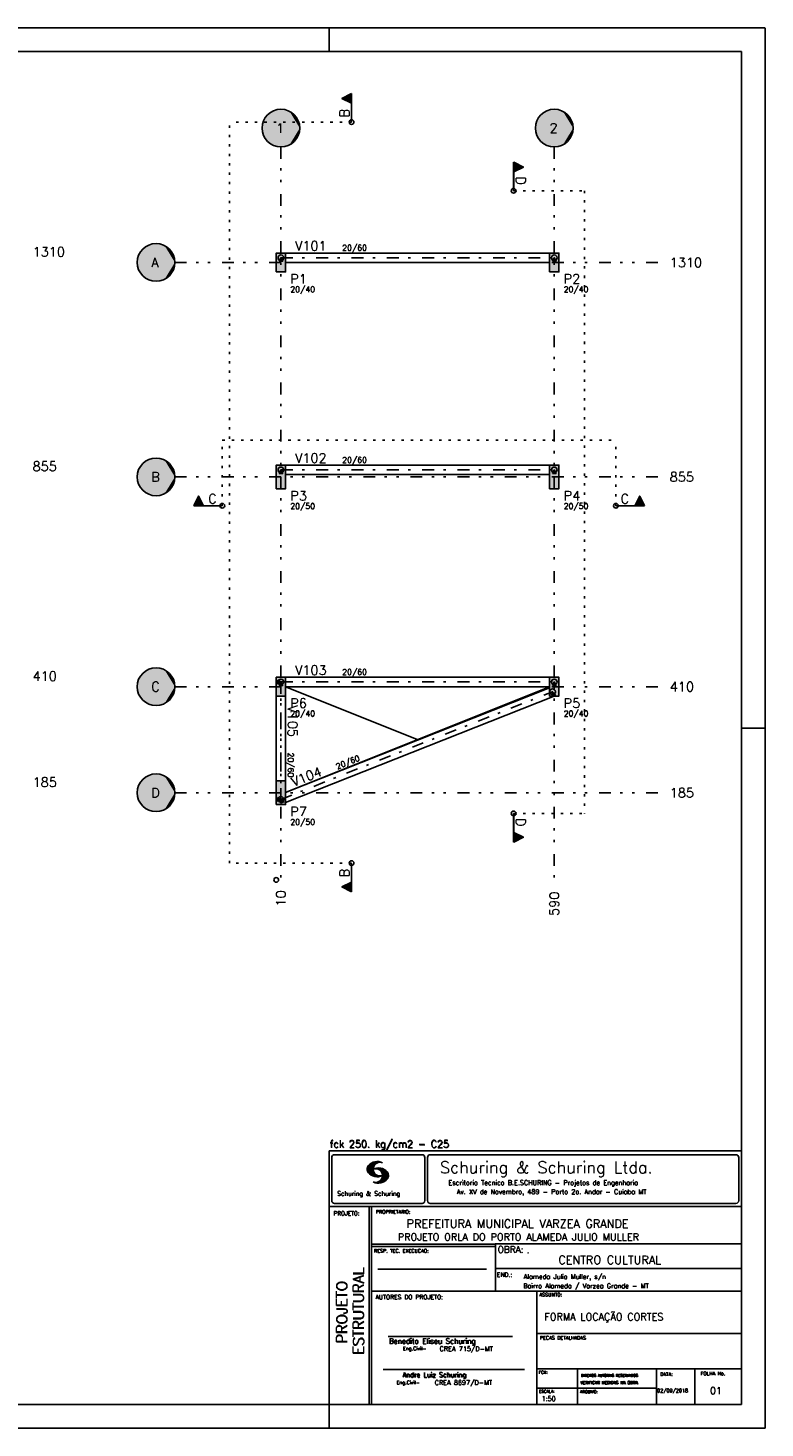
# Model space of a CAD drawing. Extents: x 0 to 84.1, y 0 to 59.4.
# Tile 5 of 5: x 52.8 to 84.1, y 0 to 59.4. Entities that reach past the tile are written whole.
import ezdxf

# ---------------------------------------------------------------- set-up
doc = ezdxf.new("R2010")
doc.units = 0
doc.header["$MEASUREMENT"] = 0
for name, pattern in [('ESTILO_TQS_0002', [0.4, 0.1, -0.3]), ('ESTILO_TQS_0003', [1.5, 0.5, -0.4, 0.1, -0.5]), ('ESTILO_TQS_0004', [2, 0.5, -0.4, 0.1, -0.4, 0.1, -0.5])]:
    doc.linetypes.add(name, pattern=pattern)
for name, color, linetype in [('1', 1, 'CONTINUOUS'), ('2', 2, 'CONTINUOUS'), ('3', 3, 'CONTINUOUS'), ('4', 4, 'CONTINUOUS'), ('6', 6, 'CONTINUOUS'), ('9', 9, 'CONTINUOUS')]:
    doc.layers.add(name, color=color, linetype=linetype)
doc.styles.get("Standard").update_dxf_attribs({"font": 'ROMANS.SHX'})

msp = doc.modelspace()

# ---------------------------------------------------------------- linework, layer by layer
at = {"layer": '1', "linetype": 'ESTILO_TQS_0004'}
for p, q in [((63.55833, 54.35356), (63.55833, 23.328218)), ((75.15833, 54.35356), (75.15833, 23.328218)), ((59.05833, 49.45356), (79.65833, 49.45356)), ((59.05833, 40.35356), (79.65833, 40.35356)), ((59.05833, 31.45356), (79.65833, 31.45356)), ((59.05833, 26.95356), (79.65833, 26.95356))]:
    msp.add_line(p, q, dxfattribs=at)
at = {"layer": '1', "linetype": 'ESTILO_TQS_0003'}
for p, q in [((63.55833, 49.65356), (75.15833, 49.65356)), ((63.55833, 40.65356), (75.15833, 40.65356)), ((63.55833, 31.65356), (75.15833, 31.65356)), ((63.55833, 31.65356), (63.55833, 26.672195)), ((63.55833, 26.672195), (75.084653, 31.239495))]:
    msp.add_line(p, q, dxfattribs=at)
at = {"layer": '1', "linetype": 'Continuous'}
for p, q in [((63.55833, 49.45356), (63.55833, 49.45356)), ((75.15833, 49.45356), (75.15833, 49.45356)), ((63.55833, 40.35356), (63.55833, 40.35356)), ((75.15833, 40.35356), (75.15833, 40.35356)), ((63.55833, 31.45356), (63.55833, 31.45356)), ((75.15833, 31.45356), (75.15833, 31.45356)), ((63.55833, 26.95356), (63.55833, 26.95356))]:
    msp.add_line(p, q, dxfattribs=at)
for points in [[(63.48333, 49.50356), (63.63333, 49.50356), (63.55833, 49.65356), (63.48333, 49.50356)], [(74.95833, 49.85356), (63.75833, 49.85356)], [(63.75833, 49.45356), (74.95833, 49.45356)], [(75.08333, 49.50356), (75.23333, 49.50356), (75.15833, 49.65356), (75.08333, 49.50356)], [(63.48333, 40.50356), (63.63333, 40.50356), (63.55833, 40.65356), (63.48333, 40.50356)], [(74.95833, 40.85356), (63.75833, 40.85356)], [(63.75833, 40.45356), (74.95833, 40.45356)], [(75.08333, 40.50356), (75.23333, 40.50356), (75.15833, 40.65356), (75.08333, 40.50356)], [(63.40833, 31.72856), (63.40833, 31.57856), (63.55833, 31.65356), (63.40833, 31.72856)], [(63.48333, 31.50356), (63.63333, 31.50356), (63.55833, 31.65356), (63.48333, 31.50356)], [(74.95833, 31.85356), (63.75833, 31.85356)], [(75.08333, 31.50356), (75.23333, 31.50356), (75.15833, 31.65356), (75.08333, 31.50356)], [(63.35833, 31.05356), (63.35833, 27.45356)], [(63.75833, 31.45356), (74.95833, 31.45356)], [(74.95833, 31.404568), (63.75833, 26.966574)], [(63.75833, 27.45356), (63.75833, 31.05356)], [(63.75833, 26.536316), (75.15833, 31.05356)], [(75.070185, 31.072415), (75.209636, 31.127672), (75.084653, 31.239495), (75.070185, 31.072415)], [(63.40833, 26.747195), (63.40833, 26.597195), (63.55833, 26.672195), (63.40833, 26.747195)], [(63.543862, 26.505115), (63.683313, 26.560373), (63.55833, 26.672195), (63.543862, 26.505115)]]:
    msp.add_lwpolyline(points, dxfattribs=at)
for centre, radius in [((66.554367, 55.406076), 0.1), ((73.434315, 52.492139), 0.1), ((63.55833, 49.65356), 0.12), ((75.15833, 49.65356), 0.12), ((63.55833, 40.65356), 0.12), ((75.15833, 40.65356), 0.12), ((61.072002, 39.128247), 0.1), ((77.773986, 39.128247), 0.1), ((63.55833, 31.65356), 0.12), ((63.55833, 31.65356), 0.12), ((75.15833, 31.65356), 0.12), ((75.084653, 31.239495), 0.12), ((63.55833, 26.672195), 0.12), ((63.55833, 26.672195), 0.12), ((73.434315, 26.074622), 0.1), ((66.554367, 23.967047), 0.1), ((63.35833, 23.25356), 0.1), ((63.35833, 23.25356), 0.1), ((63.35833, 23.25356), 0.1)]:
    msp.add_circle(centre, radius, dxfattribs=at)
at = {"layer": '2', "linetype": 'Continuous'}
for p, q in [((84.100006, 59.400002), (0, 59.400002)), ((65.600006, 58.400002), (65.600006, 59.400002)), ((84.100006, 0), (84.100006, 59.400002)), ((63.75833, 26.966574), (74.95833, 31.45356)), ((63.75833, 31.45356), (69.38907, 29.197752)), ((84.100006, 29.700001), (83.100006, 29.700001)), ((65.600006, 11.755142), (83.100006, 11.755135)), ((65.600006, 1), (65.600006, 11.755142)), ((65.715988, 11.477417), (65.715988, 9.648308)), ((65.832489, 11.593918), (69.548996, 11.593918)), ((67.221771, 10.985771), (67.52832, 11.29232)), ((67.222122, 10.971992), (67.545929, 11.295792)), ((67.222168, 11.000305), (67.508011, 11.286148)), ((67.222488, 10.958214), (67.56427, 11.300003)), ((67.224472, 10.94606), (67.581131, 11.302727)), ((67.2267, 10.934158), (67.596313, 11.303772)), ((67.228943, 10.922256), (67.612335, 11.305649)), ((67.232178, 10.911354), (67.626831, 11.306015)), ((67.235916, 10.900948), (67.642014, 11.307053)), ((67.239655, 10.890556), (67.656281, 11.307182)), ((67.243561, 10.880333), (67.66925, 11.306015)), ((67.608673, 11.2313), (67.68306, 11.305702)), ((67.638062, 11.246552), (67.69574, 11.30423)), ((67.662872, 11.257233), (67.708405, 11.302757)), ((67.681976, 11.262199), (67.721237, 11.30146)), ((67.702469, 11.268562), (67.733063, 11.299149)), ((67.718491, 11.270424), (67.744904, 11.296837)), ((67.734482, 11.272285), (67.757004, 11.294807)), ((67.750473, 11.274147), (67.768555, 11.292221)), ((69.665497, 11.477417), (69.665497, 9.648308)), ((69.778748, 11.477417), (69.778748, 9.648308)), ((69.895248, 11.593918), (82.867508, 11.593918)), ((82.984009, 11.477417), (82.984009, 9.648308)), ((67.224365, 11.016647), (67.488403, 11.280685)), ((67.226578, 11.03299), (67.465408, 11.271812)), ((67.232437, 11.052986), (67.439468, 11.26001)), ((67.239258, 11.073952), (67.410522, 11.245209)), ((67.248611, 10.871239), (67.520584, 11.143219)), ((67.252747, 11.10157), (67.374313, 11.223145)), ((67.253647, 10.862129), (67.502121, 11.110611)), ((67.258682, 10.853035), (67.491592, 11.085945)), ((67.264267, 10.84449), (67.483597, 11.06382)), ((67.270782, 10.836868), (67.47966, 11.045746)), ((67.277298, 10.829247), (67.475876, 11.027817)), ((67.283813, 10.821625), (67.474167, 11.011971)), ((67.290558, 10.814232), (67.473114, 10.99678)), ((67.296936, 10.807419), (67.470306, 10.980797)), ((67.304733, 10.800133), (67.473206, 10.968597)), ((67.311829, 10.793083), (67.474121, 10.955383)), ((67.319168, 10.786293), (67.475159, 10.942276)), ((67.326828, 10.779808), (67.477615, 10.930595)), ((67.334488, 10.773323), (67.480087, 10.918922)), ((67.342133, 10.766846), (67.482544, 10.907249)), ((67.350098, 10.760674), (67.485901, 10.896469)), ((67.358337, 10.754768), (67.489655, 10.886078)), ((67.366577, 10.748863), (67.493408, 10.875694)), ((67.374802, 10.742966), (67.497208, 10.865356)), ((67.383392, 10.737427), (67.502075, 10.856102)), ((67.392227, 10.732109), (67.506958, 10.84684)), ((67.401062, 10.726807), (67.511841, 10.837578)), ((67.409882, 10.721497), (67.516922, 10.828537)), ((67.419189, 10.71666), (67.522842, 10.820305)), ((67.428635, 10.711967), (67.528748, 10.812088)), ((67.43808, 10.707275), (67.534668, 10.803864)), ((67.44754, 10.702599), (67.540802, 10.79586)), ((67.457642, 10.698563), (67.547699, 10.78862)), ((67.467743, 10.694519), (67.554611, 10.781387)), ((67.477829, 10.690483), (67.561508, 10.774155)), ((67.488205, 10.686714), (67.568588, 10.767105)), ((67.499008, 10.683372), (67.576477, 10.760849)), ((67.509796, 10.680031), (67.584366, 10.754601)), ((67.520599, 10.676697), (67.592255, 10.74836)), ((67.531494, 10.998619), (67.546158, 11.013283)), ((67.532074, 10.674026), (67.600327, 10.742287)), ((67.543625, 10.671448), (67.609238, 10.737053)), ((67.548691, 11.001663), (67.565323, 11.018303)), ((67.555176, 10.668869), (67.618134, 10.731819)), ((67.563156, 11.001991), (67.584885, 11.023735)), ((67.5672, 10.666748), (67.627045, 10.726585)), ((67.577606, 11.002319), (67.601898, 11.026611)), ((67.579605, 10.665009), (67.636261, 10.721664)), ((67.591995, 10.663277), (67.646255, 10.717522)), ((67.592072, 11.002647), (67.619476, 11.030045)), ((67.604584, 11.001007), (67.635239, 11.03167)), ((67.604782, 10.661919), (67.65625, 10.713379)), ((67.617233, 10.999535), (67.651505, 11.033806)), ((67.618134, 10.66114), (67.666229, 10.709244)), ((67.62999, 10.998154), (67.666199, 11.034363)), ((67.6315, 10.660355), (67.67691, 10.705772)), ((67.64122, 10.995239), (67.680893, 11.03492)), ((67.645309, 10.660042), (67.688126, 10.70285)), ((67.652435, 10.992317), (67.695602, 11.035484)), ((67.65976, 10.660355), (67.699341, 10.699936)), ((67.664337, 10.990074), (67.708984, 11.034729)), ((67.671295, 10.38913), (68.095734, 10.813568)), ((67.67421, 10.660667), (67.710678, 10.697136)), ((67.674881, 10.986488), (67.72316, 11.034767)), ((67.684326, 10.981789), (67.736191, 11.033653)), ((67.685135, 10.388832), (68.100952, 10.804665)), ((67.690598, 10.661674), (67.723846, 10.694931)), ((67.694321, 10.977654), (67.748459, 11.031792)), ((67.698959, 10.388527), (68.104996, 10.794571)), ((67.704605, 10.973801), (67.761597, 11.0308)), ((67.70816, 10.663521), (67.737625, 10.692986)), ((67.713776, 10.389206), (68.107529, 10.782967)), ((67.71431, 10.969368), (67.773758, 11.028824)), ((67.722412, 10.963333), (67.785233, 11.026146)), ((67.728806, 10.390091), (68.110825, 10.77211)), ((67.732498, 10.959282), (67.797607, 11.024391)), ((67.740387, 10.953033), (67.808838, 11.021484)), ((67.741867, 10.668861), (67.765747, 10.692741)), ((67.744095, 10.391251), (68.114105, 10.761261)), ((67.749115, 10.947632), (67.819702, 11.018219)), ((67.756165, 10.940536), (67.830765, 11.015137)), ((67.760269, 10.672806), (67.780136, 10.69268)), ((67.760544, 10.393555), (68.11557, 10.748596)), ((67.765198, 10.93544), (67.841873, 11.012115)), ((67.77211, 10.928207), (67.852234, 11.008339)), ((67.776978, 10.395859), (68.117249, 10.736137)), ((67.779831, 10.921783), (67.86261, 11.004555)), ((67.780106, 10.677895), (67.794464, 10.692261)), ((67.785919, 10.913734), (67.873306, 11.001122)), ((67.794006, 10.907692), (67.883316, 10.997002)), ((67.794464, 10.692261), (67.796539, 10.694336)), ((67.794861, 10.399597), (68.118942, 10.723679)), ((67.798126, 10.683296), (67.810562, 10.69574)), ((67.799911, 10.899467), (67.892731, 10.992279)), ((67.806625, 10.892029), (67.902451, 10.987854)), ((67.811752, 10.883018), (67.912231, 10.983505)), ((67.813049, 10.403664), (68.118515, 10.709122)), ((67.817169, 10.689835), (67.825378, 10.698044)), ((67.817657, 10.874802), (67.921875, 10.979012)), ((67.822357, 10.554344), (68.091095, 10.823074)), ((67.823761, 10.866768), (67.930435, 10.973442)), ((67.829498, 10.858353), (67.940002, 10.968857)), ((67.832825, 10.409302), (68.118134, 10.694611)), ((67.833084, 10.695976), (67.839569, 10.702461)), ((67.833527, 10.848244), (67.948654, 10.963379)), ((67.838394, 10.838989), (67.957047, 10.957634)), ((67.840729, 10.586838), (68.086777, 10.832893)), ((67.843323, 10.829773), (67.965561, 10.952019)), ((67.848358, 10.817596), (67.975677, 10.944923)), ((67.848709, 10.608963), (68.081818, 10.842072)), ((67.852341, 10.806755), (67.985031, 10.939453)), ((67.856201, 10.794724), (67.99379, 10.932312)), ((67.856934, 10.63131), (68.075089, 10.849472)), ((67.859863, 10.781189), (68.003067, 10.924393)), ((67.860703, 10.649239), (68.070358, 10.858894)), ((67.862656, 10.768639), (68.011749, 10.91774)), ((67.865173, 10.667847), (68.063507, 10.866165)), ((67.865234, 10.753647), (68.02092, 10.90934)), ((67.866241, 10.683037), (68.057556, 10.874352)), ((67.866318, 10.73967), (68.029205, 10.90255)), ((67.867294, 10.698235), (68.049774, 10.880722)), ((67.867905, 10.725861), (68.036682, 10.894646)), ((67.868118, 10.711845), (68.043793, 10.887527)), ((67.550323, 10.409546), (67.562592, 10.421799)), ((67.561462, 10.40654), (67.576416, 10.421486)), ((67.572601, 10.403542), (67.590225, 10.421173)), ((67.583755, 10.400551), (67.606155, 10.422958)), ((67.595673, 10.398346), (67.622162, 10.424828)), ((67.607605, 10.396141), (67.639587, 10.428116)), ((67.619553, 10.393929), (67.658707, 10.43309)), ((67.632141, 10.392387), (67.679932, 10.440178)), ((67.644958, 10.391075), (67.704071, 10.450188)), ((67.657776, 10.389755), (67.737152, 10.469131)), ((67.725296, 10.665939), (67.750778, 10.691422)), ((67.853302, 10.415634), (68.117767, 10.680092)), ((67.876404, 10.424599), (68.113495, 10.66169)), ((67.901276, 10.435333), (68.110229, 10.644287)), ((67.929581, 10.449501), (68.101624, 10.621544)), ((67.966125, 10.471909), (68.08902, 10.594803)), ((68.045029, 10.536674), (68.057724, 10.54937)), ((65.832489, 9.531807), (69.548996, 9.531807)), ((69.895248, 9.531807), (82.867508, 9.531807)), ((65.600006, 9.399994), (83.100006, 9.399994)), ((67.300385, 5.799995), (67.300385, 9.399994)), ((67.400391, 5.799995), (67.400391, 9.399994)), ((83.100006, 9.399994), (83.100006, 1)), ((72.668579, 7.799995), (67.400391, 7.799995)), ((83.100006, 7.814748), (72.656072, 7.814748)), ((72.668579, 6.816429), (72.668579, 7.814748)), ((72.668579, 7.699995), (67.400391, 7.699995)), ((67.670311, 6.739054), (72.288887, 6.739054)), ((72.668579, 6.816429), (72.668579, 5.799995)), ((72.668579, 6.7647), (83.100006, 6.764707)), ((67.300385, 1), (67.300385, 5.799995)), ((67.400391, 1), (67.400391, 5.799995)), ((67.400391, 5.799995), (83.100006, 5.799995)), ((74.420959, 4.799995), (74.420959, 5.799995)), ((74.420959, 1), (74.420959, 4.799995)), ((68.11142, 3.880456), (73.389854, 3.880456)), ((74.420958, 4.005768), (83.100005, 4.005775)), ((67.897606, 2.480272), (73.894493, 2.480272)), ((74.420959, 2.505768), (83.100006, 2.505775)), ((76.14679, 1), (76.14679, 2.505775)), ((79.496475, 1), (79.496475, 2.505775)), ((81.120974, 1), (81.120974, 2.505774)), ((74.420959, 1.691734), (79.496475, 1.691742)), ((65.600006, 0), (65.600006, 1)), ((83.100006, 1), (65.600006, 1)), ((0, 0), (84.100006, 0))]:
    msp.add_line(p, q, dxfattribs=at)
msp.add_lwpolyline([(83.100006, 1), (2.5, 1), (2.5, 58.400002), (83.100006, 58.400002), (83.100006, 1)], dxfattribs=at)
for centre in [(63.55833, 55.15356), (75.15833, 55.15356), (58.25833, 49.45356), (58.25833, 40.35356), (58.25833, 31.45356), (58.25833, 26.95356)]:
    msp.add_circle(centre, 0.8, dxfattribs=at)
for centre, radius, start, end in [((65.832489, 11.477417), 0.116502, 90, 180), ((67.648087, 10.815277), 0.491555, 63.393265, 138.909058), ((69.548996, 11.477417), 0.116502, 0, 90), ((69.895248, 11.477417), 0.116502, 90, 180), ((82.867508, 11.477417), 0.116502, 0, 90), ((67.465149, 10.982269), 0.243989, 140.229431, 231.895096), ((67.648087, 11.15139), 0.491555, 218.229782, 296.60672), ((67.763229, 10.98333), 0.291044, 68.851509, 291.148499), ((67.692337, 10.543831), 0.491555, 41.090942, 116.606735), ((67.577194, 10.711891), 0.291044, 248.851501, 111.148491), ((67.875275, 10.710823), 0.243989, 308.104889, 39.770576), ((67.692337, 10.879951), 0.491555, 243.393265, 321.770233), ((65.832489, 9.648308), 0.116502, 180, 270), ((69.548996, 9.648308), 0.116502, 270, 0), ((69.895248, 9.648308), 0.116502, 180, 270), ((82.867508, 9.648308), 0.116502, 270, 0)]:
    msp.add_arc(centre, radius, start, end, dxfattribs=at)
at = {"layer": '3', "linetype": 'Continuous'}
for p, q in [((66.554367, 56.622031), (66.139535, 56.414615)), ((66.552629, 56.61921), (66.143437, 56.414615)), ((66.203355, 56.444574), (66.203355, 56.384657)), ((66.235266, 56.460529), (66.235266, 56.368702)), ((66.267176, 56.476483), (66.267176, 56.352747)), ((66.299086, 56.492437), (66.299086, 56.336792)), ((66.331185, 56.508488), (66.330998, 56.320836)), ((66.362907, 56.524346), (66.362907, 56.304882)), ((66.394816, 56.540301), (66.394816, 56.288927)), ((66.426727, 56.556258), (66.426727, 56.272972)), ((66.458637, 56.572213), (66.458637, 56.257016)), ((66.490547, 56.588168), (66.490547, 56.241061)), ((66.522457, 56.604124), (66.522457, 56.225105)), ((66.552628, 56.61921), (66.552628, 55.406076)), ((66.554367, 55.406076), (66.554367, 56.622031)), ((66.139535, 56.414615), (66.552629, 56.208068)), ((66.143439, 56.414615), (66.552628, 56.210019)), ((66.171445, 56.428619), (66.171445, 56.400612)), ((73.434315, 52.492139), (73.434315, 53.708094)), ((73.434315, 53.708094), (73.849147, 53.500679)), ((73.436053, 53.705273), (73.845245, 53.500679)), ((73.849147, 53.500679), (73.436053, 53.294132)), ((73.436054, 53.705273), (73.436054, 52.492139)), ((73.845244, 53.500679), (73.436054, 53.296083)), ((73.466225, 53.690187), (73.466225, 53.311168)), ((73.498135, 53.674231), (73.498135, 53.327124)), ((73.530045, 53.658276), (73.530045, 53.343079)), ((73.561955, 53.642321), (73.561955, 53.359035)), ((73.593866, 53.626364), (73.593866, 53.374991)), ((73.625776, 53.610409), (73.625776, 53.390946)), ((73.657497, 53.594551), (73.657684, 53.4069)), ((73.689596, 53.5785), (73.689596, 53.422855)), ((73.721506, 53.562546), (73.721506, 53.43881)), ((73.753416, 53.546592), (73.753416, 53.454765)), ((73.785327, 53.530637), (73.785327, 53.47072)), ((73.817237, 53.514682), (73.817237, 53.486675)), ((59.856047, 39.128247), (60.063463, 39.543079)), ((59.858868, 39.129985), (60.063463, 39.539177)), ((59.905865, 39.223977), (60.221062, 39.223977)), ((59.92182, 39.255887), (60.205107, 39.255887)), ((59.937777, 39.287798), (60.189151, 39.287798)), ((59.953732, 39.319708), (60.173196, 39.319708)), ((59.969591, 39.351429), (60.157242, 39.351616)), ((59.985641, 39.383528), (60.141286, 39.383528)), ((60.001595, 39.415438), (60.125331, 39.415438)), ((60.017549, 39.447348), (60.109376, 39.447348)), ((60.033505, 39.479259), (60.093421, 39.479259)), ((60.04946, 39.511169), (60.077467, 39.511169)), ((60.063463, 39.543079), (60.27001, 39.129985)), ((60.063463, 39.539176), (60.268059, 39.129986)), ((78.782525, 39.543079), (78.575978, 39.129985)), ((78.782525, 39.539176), (78.577929, 39.129986)), ((78.940123, 39.223977), (78.624926, 39.223977)), ((78.924168, 39.255887), (78.640882, 39.255887)), ((78.908211, 39.287798), (78.656837, 39.287798)), ((78.892256, 39.319708), (78.672792, 39.319708)), ((78.876398, 39.351429), (78.688746, 39.351616)), ((78.860347, 39.383528), (78.704702, 39.383528)), ((78.844393, 39.415438), (78.720657, 39.415438)), ((78.828439, 39.447348), (78.736612, 39.447348)), ((78.812484, 39.479259), (78.752567, 39.479259)), ((78.796529, 39.511169), (78.768522, 39.511169)), ((78.989941, 39.128247), (78.782525, 39.543079)), ((78.98712, 39.129985), (78.782525, 39.539177)), ((61.072002, 39.128247), (59.856047, 39.128247)), ((59.858868, 39.129986), (61.072002, 39.129986)), ((59.873954, 39.160157), (60.252973, 39.160157)), ((59.88991, 39.192067), (60.237018, 39.192067)), ((78.98712, 39.129986), (77.773986, 39.129986)), ((77.773986, 39.128247), (78.989941, 39.128247)), ((78.972034, 39.160157), (78.593015, 39.160157)), ((78.956078, 39.192067), (78.608971, 39.192067)), ((73.434315, 26.074622), (73.434315, 24.858667)), ((73.436054, 24.861488), (73.436054, 26.074622)), ((73.434315, 24.858667), (73.849147, 25.066083)), ((73.849147, 25.066083), (73.436053, 25.27263)), ((73.436053, 24.861488), (73.845245, 25.066083)), ((73.845244, 25.066083), (73.436054, 25.270679)), ((73.466225, 24.876574), (73.466225, 25.255593)), ((73.498135, 24.89253), (73.498135, 25.239637)), ((73.530045, 24.908485), (73.530045, 25.223682)), ((73.561955, 24.92444), (73.561955, 25.207727)), ((73.593866, 24.940397), (73.593866, 25.191771)), ((73.625776, 24.956352), (73.625776, 25.175816)), ((73.657497, 24.97221), (73.657684, 25.159862)), ((73.689596, 24.988261), (73.689596, 25.143906)), ((73.721506, 25.004215), (73.721506, 25.127951)), ((73.753416, 25.020169), (73.753416, 25.111996)), ((73.785327, 25.036124), (73.785327, 25.096041)), ((73.817237, 25.052079), (73.817237, 25.080086)), ((66.552628, 22.753913), (66.552628, 23.967047)), ((66.554367, 23.967047), (66.554367, 22.751092)), ((66.139535, 22.958508), (66.552629, 23.165055)), ((66.554367, 22.751092), (66.139535, 22.958508)), ((66.552629, 22.753913), (66.143437, 22.958508)), ((66.143439, 22.958508), (66.552628, 23.163104)), ((66.171445, 22.944505), (66.171445, 22.972512)), ((66.203355, 22.92855), (66.203355, 22.988466)), ((66.235266, 22.912594), (66.235266, 23.004421)), ((66.267176, 22.89664), (66.267176, 23.020376)), ((66.299086, 22.880686), (66.299086, 23.036331)), ((66.331185, 22.864636), (66.330998, 23.052287)), ((66.362907, 22.848777), (66.362907, 23.068241)), ((66.394816, 22.832822), (66.394816, 23.084196)), ((66.426727, 22.816865), (66.426727, 23.100152)), ((66.458637, 22.80091), (66.458637, 23.116107)), ((66.490547, 22.784955), (66.490547, 23.132063)), ((66.522457, 22.768999), (66.522457, 23.148018))]:
    msp.add_line(p, q, dxfattribs=at)
at = {"layer": '3', "linetype": 'ESTILO_TQS_0002'}
for p, q in [((61.380253, 23.967047), (61.380253, 55.406076)), ((66.554367, 55.406076), (61.380253, 55.406076)), ((73.434315, 52.492139), (76.436305, 52.492139)), ((76.436305, 52.492139), (76.436305, 26.074622)), ((61.072002, 41.911911), (77.773986, 41.911911)), ((61.072002, 39.128247), (61.072002, 41.911911)), ((77.773986, 39.128247), (77.773986, 41.911911)), ((73.434315, 26.074622), (76.436305, 26.074622)), ((66.554367, 23.967047), (61.380253, 23.967047))]:
    msp.add_line(p, q, dxfattribs=at)
at = {"layer": '3', "linetype": 'Continuous'}
for points in [[(66.552628, 56.61921), (66.143439, 56.414615), (66.552628, 56.210019), (66.552628, 56.61921)], [(73.436054, 53.705273), (73.845244, 53.500679), (73.436054, 53.296083), (73.436054, 53.705273)], [(59.858868, 39.129986), (60.063463, 39.539176), (60.268059, 39.129986), (59.858868, 39.129986)], [(78.98712, 39.129986), (78.782525, 39.539176), (78.577929, 39.129986), (78.98712, 39.129986)], [(73.436054, 24.861488), (73.845244, 25.066083), (73.436054, 25.270679), (73.436054, 24.861488)], [(66.552628, 22.753913), (66.143439, 22.958508), (66.552628, 23.163104), (66.552628, 22.753913)]]:
    msp.add_lwpolyline(points, dxfattribs=at)
at = {"layer": '6', "linetype": 'Continuous'}
for points in [[(63.35833, 49.05356), (63.75833, 49.05356), (63.75833, 49.85356), (63.35833, 49.85356), (63.35833, 49.05356)], [(74.95833, 49.05356), (75.35833, 49.05356), (75.35833, 49.85356), (74.95833, 49.85356), (74.95833, 49.05356)], [(63.35833, 39.85356), (63.75833, 39.85356), (63.75833, 40.85356), (63.35833, 40.85356), (63.35833, 39.85356)], [(74.95833, 39.85356), (75.35833, 39.85356), (75.35833, 40.85356), (74.95833, 40.85356), (74.95833, 39.85356)], [(63.35833, 31.05356), (63.75833, 31.05356), (63.75833, 31.85356), (63.35833, 31.85356), (63.35833, 31.05356)], [(74.95833, 31.05356), (75.35833, 31.05356), (75.35833, 31.85356), (74.95833, 31.85356), (74.95833, 31.05356)], [(63.35833, 26.45356), (63.75833, 26.45356), (63.75833, 27.45356), (63.35833, 27.45356), (63.35833, 26.45356)]]:
    msp.add_lwpolyline(points, dxfattribs=at)
at = {"layer": '9', "linetype": 'Continuous'}
for points in [[(64.35833, 55.15356), (63.190278, 55.863868), (63.096986, 55.807136)], [(64.35833, 55.15356), (63.290426, 55.907369), (63.190278, 55.863868)], [(64.35833, 55.15356), (63.395565, 55.936827), (63.290426, 55.907369)], [(64.35833, 55.15356), (63.503736, 55.951695), (63.395565, 55.936827)], [(64.35833, 55.15356), (63.612924, 55.951695), (63.503736, 55.951695)], [(64.35833, 55.15356), (63.721095, 55.936827), (63.612924, 55.951695)], [(64.35833, 55.15356), (63.826234, 55.907369), (63.721095, 55.936827)], [(64.35833, 55.15356), (63.926382, 55.863868), (63.826234, 55.907369)], [(64.35833, 55.15356), (64.019674, 55.807136), (63.926382, 55.863868)], [(75.95833, 55.15356), (74.790278, 55.863868), (74.696986, 55.807136)], [(75.95833, 55.15356), (74.890426, 55.907369), (74.790278, 55.863868)], [(75.95833, 55.15356), (74.995565, 55.936827), (74.890426, 55.907369)], [(75.95833, 55.15356), (75.103736, 55.951695), (74.995565, 55.936827)], [(75.95833, 55.15356), (75.212924, 55.951695), (75.103736, 55.951695)], [(75.95833, 55.15356), (75.321095, 55.936827), (75.212924, 55.951695)], [(75.95833, 55.15356), (75.426234, 55.907369), (75.321095, 55.936827)], [(75.95833, 55.15356), (75.526382, 55.863868), (75.426234, 55.907369)], [(75.95833, 55.15356), (75.619674, 55.807136), (75.526382, 55.863868)], [(64.35833, 55.15356), (62.765781, 55.262493), (62.75833, 55.15356)], [(64.35833, 55.15356), (62.787996, 55.369397), (62.765781, 55.262493)], [(64.35833, 55.15356), (62.824561, 55.472281), (62.787996, 55.369397)], [(64.35833, 55.15356), (62.874794, 55.569227), (62.824561, 55.472281)], [(64.35833, 55.15356), (62.937761, 55.65843), (62.874794, 55.569227)], [(64.35833, 55.15356), (63.012287, 55.738229), (62.937761, 55.65843)], [(64.35833, 55.15356), (63.096986, 55.807136), (63.012287, 55.738229)], [(64.35833, 55.15356), (64.104373, 55.738229), (64.019674, 55.807136)], [(64.35833, 55.15356), (64.178899, 55.65843), (64.104373, 55.738229)], [(64.35833, 55.15356), (64.241866, 55.569227), (64.178899, 55.65843)], [(64.35833, 55.15356), (64.292099, 55.472281), (64.241866, 55.569227)], [(64.35833, 55.15356), (64.328664, 55.369397), (64.292099, 55.472281)], [(64.35833, 55.15356), (64.350879, 55.262493), (64.328664, 55.369397)], [(75.95833, 55.15356), (74.365781, 55.262493), (74.35833, 55.15356)], [(75.95833, 55.15356), (74.387996, 55.369397), (74.365781, 55.262493)], [(75.95833, 55.15356), (74.424561, 55.472281), (74.387996, 55.369397)], [(75.95833, 55.15356), (74.474794, 55.569227), (74.424561, 55.472281)], [(75.95833, 55.15356), (74.537761, 55.65843), (74.474794, 55.569227)], [(75.95833, 55.15356), (74.612287, 55.738229), (74.537761, 55.65843)], [(75.95833, 55.15356), (74.696986, 55.807136), (74.612287, 55.738229)], [(75.95833, 55.15356), (75.704373, 55.738229), (75.619674, 55.807136)], [(75.95833, 55.15356), (75.778899, 55.65843), (75.704373, 55.738229)], [(75.95833, 55.15356), (75.841866, 55.569227), (75.778899, 55.65843)], [(75.95833, 55.15356), (75.892099, 55.472281), (75.841866, 55.569227)], [(75.95833, 55.15356), (75.928664, 55.369397), (75.892099, 55.472281)], [(75.95833, 55.15356), (75.950879, 55.262493), (75.928664, 55.369397)], [(64.35833, 55.15356), (62.75833, 55.15356), (62.765781, 55.044627)], [(64.35833, 55.15356), (62.765781, 55.044627), (62.787996, 54.937723)], [(64.35833, 55.15356), (62.787996, 54.937723), (62.824561, 54.834839)], [(64.35833, 55.15356), (62.824561, 54.834839), (62.874794, 54.737893)], [(64.35833, 55.15356), (62.874794, 54.737893), (62.937761, 54.64869)], [(64.35833, 55.15356), (62.937761, 54.64869), (63.012287, 54.568891)], [(64.35833, 55.15356), (63.012287, 54.568891), (63.096986, 54.499984)], [(64.35833, 55.15356), (63.096986, 54.499984), (63.190278, 54.443252)], [(64.35833, 55.15356), (63.190278, 54.443252), (63.290426, 54.399751)], [(64.35833, 55.15356), (63.290426, 54.399751), (63.395565, 54.370293)], [(64.35833, 55.15356), (63.395565, 54.370293), (63.503736, 54.355425)], [(64.35833, 55.15356), (63.503736, 54.355425), (63.612924, 54.355425)], [(64.35833, 55.15356), (63.612924, 54.355425), (63.721095, 54.370293)], [(64.35833, 55.15356), (63.721095, 54.370293), (63.826234, 54.399751)], [(64.35833, 55.15356), (63.826234, 54.399751), (63.926382, 54.443252)], [(64.35833, 55.15356), (63.926382, 54.443252), (64.019674, 54.499984)], [(64.35833, 55.15356), (64.019674, 54.499984), (64.104373, 54.568891)], [(64.35833, 55.15356), (64.104373, 54.568891), (64.178899, 54.64869)], [(64.35833, 55.15356), (64.178899, 54.64869), (64.241866, 54.737893)], [(64.35833, 55.15356), (64.241866, 54.737893), (64.292099, 54.834839)], [(64.35833, 55.15356), (64.292099, 54.834839), (64.328664, 54.937723)], [(64.35833, 55.15356), (64.328664, 54.937723), (64.350879, 55.044627)], [(64.35833, 55.15356), (64.350879, 55.044627), (64.35833, 55.15356)], [(75.95833, 55.15356), (74.35833, 55.15356), (74.365781, 55.044627)], [(75.95833, 55.15356), (74.365781, 55.044627), (74.387996, 54.937723)], [(75.95833, 55.15356), (74.387996, 54.937723), (74.424561, 54.834839)], [(75.95833, 55.15356), (74.424561, 54.834839), (74.474794, 54.737893)], [(75.95833, 55.15356), (74.474794, 54.737893), (74.537761, 54.64869)], [(75.95833, 55.15356), (74.537761, 54.64869), (74.612287, 54.568891)], [(75.95833, 55.15356), (74.612287, 54.568891), (74.696986, 54.499984)], [(75.95833, 55.15356), (74.696986, 54.499984), (74.790278, 54.443252)], [(75.95833, 55.15356), (74.790278, 54.443252), (74.890426, 54.399751)], [(75.95833, 55.15356), (74.890426, 54.399751), (74.995565, 54.370293)], [(75.95833, 55.15356), (74.995565, 54.370293), (75.103736, 54.355425)], [(75.95833, 55.15356), (75.103736, 54.355425), (75.212924, 54.355425)], [(75.95833, 55.15356), (75.212924, 54.355425), (75.321095, 54.370293)], [(75.95833, 55.15356), (75.321095, 54.370293), (75.426234, 54.399751)], [(75.95833, 55.15356), (75.426234, 54.399751), (75.526382, 54.443252)], [(75.95833, 55.15356), (75.526382, 54.443252), (75.619674, 54.499984)], [(75.95833, 55.15356), (75.619674, 54.499984), (75.704373, 54.568891)], [(75.95833, 55.15356), (75.704373, 54.568891), (75.778899, 54.64869)], [(75.95833, 55.15356), (75.778899, 54.64869), (75.841866, 54.737893)], [(75.95833, 55.15356), (75.841866, 54.737893), (75.892099, 54.834839)], [(75.95833, 55.15356), (75.892099, 54.834839), (75.928664, 54.937723)], [(75.95833, 55.15356), (75.928664, 54.937723), (75.950879, 55.044627)], [(75.95833, 55.15356), (75.950879, 55.044627), (75.95833, 55.15356)], [(59.05833, 49.45356), (57.637761, 49.95843), (57.574794, 49.869227)], [(59.05833, 49.45356), (57.712287, 50.038229), (57.637761, 49.95843)], [(59.05833, 49.45356), (57.796986, 50.107136), (57.712287, 50.038229)], [(59.05833, 49.45356), (57.890278, 50.163868), (57.796986, 50.107136)], [(59.05833, 49.45356), (57.990426, 50.207369), (57.890278, 50.163868)], [(59.05833, 49.45356), (58.095565, 50.236827), (57.990426, 50.207369)], [(59.05833, 49.45356), (58.203736, 50.251695), (58.095565, 50.236827)], [(59.05833, 49.45356), (58.312924, 50.251695), (58.203736, 50.251695)], [(59.05833, 49.45356), (58.421095, 50.236827), (58.312924, 50.251695)], [(59.05833, 49.45356), (58.526234, 50.207369), (58.421095, 50.236827)], [(59.05833, 49.45356), (58.626382, 50.163868), (58.526234, 50.207369)], [(59.05833, 49.45356), (58.719674, 50.107136), (58.626382, 50.163868)], [(59.05833, 49.45356), (58.804373, 50.038229), (58.719674, 50.107136)], [(59.05833, 49.45356), (58.878899, 49.95843), (58.804373, 50.038229)], [(59.05833, 49.45356), (58.941866, 49.869227), (58.878899, 49.95843)], [(59.05833, 49.45356), (57.465781, 49.562493), (57.45833, 49.45356)], [(59.05833, 49.45356), (57.45833, 49.45356), (57.465781, 49.344627)], [(59.05833, 49.45356), (57.487996, 49.669397), (57.465781, 49.562493)], [(59.05833, 49.45356), (57.465781, 49.344627), (57.487996, 49.237723)], [(59.05833, 49.45356), (57.524561, 49.772281), (57.487996, 49.669397)], [(59.05833, 49.45356), (57.487996, 49.237723), (57.524561, 49.134839)], [(59.05833, 49.45356), (57.574794, 49.869227), (57.524561, 49.772281)], [(59.05833, 49.45356), (57.524561, 49.134839), (57.574794, 49.037893)], [(59.05833, 49.45356), (57.574794, 49.037893), (57.637761, 48.94869)], [(59.05833, 49.45356), (57.637761, 48.94869), (57.712287, 48.868891)], [(59.05833, 49.45356), (57.712287, 48.868891), (57.796986, 48.799984)], [(59.05833, 49.45356), (57.796986, 48.799984), (57.890278, 48.743252)], [(59.05833, 49.45356), (57.890278, 48.743252), (57.990426, 48.699751)], [(59.05833, 49.45356), (57.990426, 48.699751), (58.095565, 48.670293)], [(59.05833, 49.45356), (58.095565, 48.670293), (58.203736, 48.655425)], [(59.05833, 49.45356), (58.203736, 48.655425), (58.312924, 48.655425)], [(59.05833, 49.45356), (58.312924, 48.655425), (58.421095, 48.670293)], [(59.05833, 49.45356), (58.421095, 48.670293), (58.526234, 48.699751)], [(59.05833, 49.45356), (58.526234, 48.699751), (58.626382, 48.743252)], [(59.05833, 49.45356), (58.626382, 48.743252), (58.719674, 48.799984)], [(59.05833, 49.45356), (58.719674, 48.799984), (58.804373, 48.868891)], [(59.05833, 49.45356), (58.804373, 48.868891), (58.878899, 48.94869)], [(59.05833, 49.45356), (58.878899, 48.94869), (58.941866, 49.037893)], [(59.05833, 49.45356), (58.992099, 49.772281), (58.941866, 49.869227)], [(59.05833, 49.45356), (58.941866, 49.037893), (58.992099, 49.134839)], [(59.05833, 49.45356), (59.028664, 49.669397), (58.992099, 49.772281)], [(59.05833, 49.45356), (58.992099, 49.134839), (59.028664, 49.237723)], [(59.05833, 49.45356), (59.050879, 49.562493), (59.028664, 49.669397)], [(59.05833, 49.45356), (59.028664, 49.237723), (59.050879, 49.344627)], [(59.05833, 49.45356), (59.050879, 49.344627), (59.05833, 49.45356)], [(63.35833, 49.05356), (63.75833, 49.05356), (63.75833, 49.85356)], [(63.35833, 49.05356), (63.75833, 49.85356), (63.35833, 49.85356)], [(63.35833, 49.05356), (63.35833, 49.85356), (63.35833, 49.05356)], [(63.48333, 49.50356), (63.63333, 49.50356), (63.55833, 49.65356)], [(63.48333, 49.50356), (63.55833, 49.65356), (63.48333, 49.50356)], [(74.95833, 49.05356), (75.35833, 49.05356), (75.35833, 49.85356)], [(74.95833, 49.05356), (75.35833, 49.85356), (74.95833, 49.85356)], [(74.95833, 49.05356), (74.95833, 49.85356), (74.95833, 49.05356)], [(75.08333, 49.50356), (75.23333, 49.50356), (75.15833, 49.65356)], [(75.08333, 49.50356), (75.15833, 49.65356), (75.08333, 49.50356)], [(59.05833, 40.35356), (57.796986, 41.007136), (57.712287, 40.938229)], [(59.05833, 40.35356), (57.890278, 41.063868), (57.796986, 41.007136)], [(59.05833, 40.35356), (57.990426, 41.107369), (57.890278, 41.063868)], [(59.05833, 40.35356), (58.095565, 41.136827), (57.990426, 41.107369)], [(59.05833, 40.35356), (58.203736, 41.151695), (58.095565, 41.136827)], [(59.05833, 40.35356), (58.312924, 41.151695), (58.203736, 41.151695)], [(59.05833, 40.35356), (58.421095, 41.136827), (58.312924, 41.151695)], [(59.05833, 40.35356), (58.526234, 41.107369), (58.421095, 41.136827)], [(59.05833, 40.35356), (58.626382, 41.063868), (58.526234, 41.107369)], [(59.05833, 40.35356), (58.719674, 41.007136), (58.626382, 41.063868)], [(59.05833, 40.35356), (58.804373, 40.938229), (58.719674, 41.007136)], [(59.05833, 40.35356), (57.465781, 40.462493), (57.45833, 40.35356)], [(59.05833, 40.35356), (57.487996, 40.569397), (57.465781, 40.462493)], [(59.05833, 40.35356), (57.524561, 40.672281), (57.487996, 40.569397)], [(59.05833, 40.35356), (57.574794, 40.769227), (57.524561, 40.672281)], [(59.05833, 40.35356), (57.637761, 40.85843), (57.574794, 40.769227)], [(59.05833, 40.35356), (57.712287, 40.938229), (57.637761, 40.85843)], [(59.05833, 40.35356), (58.878899, 40.85843), (58.804373, 40.938229)], [(59.05833, 40.35356), (58.941866, 40.769227), (58.878899, 40.85843)], [(59.05833, 40.35356), (58.992099, 40.672281), (58.941866, 40.769227)], [(59.05833, 40.35356), (59.028664, 40.569397), (58.992099, 40.672281)], [(59.05833, 40.35356), (59.050879, 40.462493), (59.028664, 40.569397)], [(63.35833, 39.85356), (63.75833, 39.85356), (63.75833, 40.85356)], [(63.35833, 39.85356), (63.75833, 40.85356), (63.35833, 40.85356)], [(63.35833, 39.85356), (63.35833, 40.85356), (63.35833, 39.85356)], [(63.48333, 40.50356), (63.63333, 40.50356), (63.55833, 40.65356)], [(63.48333, 40.50356), (63.55833, 40.65356), (63.48333, 40.50356)], [(74.95833, 39.85356), (75.35833, 39.85356), (75.35833, 40.85356)], [(74.95833, 39.85356), (75.35833, 40.85356), (74.95833, 40.85356)], [(74.95833, 39.85356), (74.95833, 40.85356), (74.95833, 39.85356)], [(75.08333, 40.50356), (75.23333, 40.50356), (75.15833, 40.65356)], [(75.08333, 40.50356), (75.15833, 40.65356), (75.08333, 40.50356)], [(59.05833, 40.35356), (57.45833, 40.35356), (57.465781, 40.244627)], [(59.05833, 40.35356), (57.465781, 40.244627), (57.487996, 40.137723)], [(59.05833, 40.35356), (57.487996, 40.137723), (57.524561, 40.034839)], [(59.05833, 40.35356), (57.524561, 40.034839), (57.574794, 39.937893)], [(59.05833, 40.35356), (57.574794, 39.937893), (57.637761, 39.84869)], [(59.05833, 40.35356), (57.637761, 39.84869), (57.712287, 39.768891)], [(59.05833, 40.35356), (57.712287, 39.768891), (57.796986, 39.699984)], [(59.05833, 40.35356), (57.796986, 39.699984), (57.890278, 39.643252)], [(59.05833, 40.35356), (57.890278, 39.643252), (57.990426, 39.599751)], [(59.05833, 40.35356), (57.990426, 39.599751), (58.095565, 39.570293)], [(59.05833, 40.35356), (58.095565, 39.570293), (58.203736, 39.555425)], [(59.05833, 40.35356), (58.203736, 39.555425), (58.312924, 39.555425)], [(59.05833, 40.35356), (58.312924, 39.555425), (58.421095, 39.570293)], [(59.05833, 40.35356), (58.421095, 39.570293), (58.526234, 39.599751)], [(59.05833, 40.35356), (58.526234, 39.599751), (58.626382, 39.643252)], [(59.05833, 40.35356), (58.626382, 39.643252), (58.719674, 39.699984)], [(59.05833, 40.35356), (58.719674, 39.699984), (58.804373, 39.768891)], [(59.05833, 40.35356), (58.804373, 39.768891), (58.878899, 39.84869)], [(59.05833, 40.35356), (58.878899, 39.84869), (58.941866, 39.937893)], [(59.05833, 40.35356), (58.941866, 39.937893), (58.992099, 40.034839)], [(59.05833, 40.35356), (58.992099, 40.034839), (59.028664, 40.137723)], [(59.05833, 40.35356), (59.028664, 40.137723), (59.050879, 40.244627)], [(59.05833, 40.35356), (59.050879, 40.244627), (59.05833, 40.35356)], [(59.05833, 31.45356), (57.796986, 32.107136), (57.712287, 32.038229)], [(59.05833, 31.45356), (57.890278, 32.163868), (57.796986, 32.107136)], [(59.05833, 31.45356), (57.990426, 32.207369), (57.890278, 32.163868)], [(59.05833, 31.45356), (58.095565, 32.236827), (57.990426, 32.207369)], [(59.05833, 31.45356), (58.203736, 32.251695), (58.095565, 32.236827)], [(59.05833, 31.45356), (58.312924, 32.251695), (58.203736, 32.251695)], [(59.05833, 31.45356), (58.421095, 32.236827), (58.312924, 32.251695)], [(59.05833, 31.45356), (58.526234, 32.207369), (58.421095, 32.236827)], [(59.05833, 31.45356), (58.626382, 32.163868), (58.526234, 32.207369)], [(59.05833, 31.45356), (58.719674, 32.107136), (58.626382, 32.163868)], [(59.05833, 31.45356), (58.804373, 32.038229), (58.719674, 32.107136)], [(59.05833, 31.45356), (57.465781, 31.562493), (57.45833, 31.45356)], [(59.05833, 31.45356), (57.487996, 31.669397), (57.465781, 31.562493)], [(59.05833, 31.45356), (57.524561, 31.772281), (57.487996, 31.669397)], [(59.05833, 31.45356), (57.574794, 31.869227), (57.524561, 31.772281)], [(59.05833, 31.45356), (57.637761, 31.95843), (57.574794, 31.869227)], [(59.05833, 31.45356), (57.712287, 32.038229), (57.637761, 31.95843)], [(59.05833, 31.45356), (58.878899, 31.95843), (58.804373, 32.038229)], [(59.05833, 31.45356), (58.941866, 31.869227), (58.878899, 31.95843)], [(59.05833, 31.45356), (58.992099, 31.772281), (58.941866, 31.869227)], [(59.05833, 31.45356), (59.028664, 31.669397), (58.992099, 31.772281)], [(59.05833, 31.45356), (59.050879, 31.562493), (59.028664, 31.669397)], [(63.35833, 31.05356), (63.75833, 31.05356), (63.75833, 31.85356)], [(63.35833, 31.05356), (63.75833, 31.85356), (63.35833, 31.85356)], [(63.35833, 31.05356), (63.35833, 31.85356), (63.35833, 31.05356)], [(63.40833, 31.72856), (63.40833, 31.57856), (63.55833, 31.65356)], [(63.40833, 31.72856), (63.55833, 31.65356), (63.40833, 31.72856)], [(63.48333, 31.50356), (63.63333, 31.50356), (63.55833, 31.65356)], [(63.48333, 31.50356), (63.55833, 31.65356), (63.48333, 31.50356)], [(74.95833, 31.05356), (75.35833, 31.05356), (75.35833, 31.85356)], [(74.95833, 31.05356), (75.35833, 31.85356), (74.95833, 31.85356)], [(74.95833, 31.05356), (74.95833, 31.85356), (74.95833, 31.05356)], [(75.08333, 31.50356), (75.23333, 31.50356), (75.15833, 31.65356)], [(75.08333, 31.50356), (75.15833, 31.65356), (75.08333, 31.50356)], [(59.05833, 31.45356), (57.45833, 31.45356), (57.465781, 31.344627)], [(59.05833, 31.45356), (57.465781, 31.344627), (57.487996, 31.237723)], [(59.05833, 31.45356), (57.487996, 31.237723), (57.524561, 31.134839)], [(59.05833, 31.45356), (57.524561, 31.134839), (57.574794, 31.037893)], [(59.05833, 31.45356), (57.574794, 31.037893), (57.637761, 30.94869)], [(59.05833, 31.45356), (57.637761, 30.94869), (57.712287, 30.868891)], [(59.05833, 31.45356), (57.712287, 30.868891), (57.796986, 30.799984)], [(59.05833, 31.45356), (57.796986, 30.799984), (57.890278, 30.743252)], [(59.05833, 31.45356), (57.890278, 30.743252), (57.990426, 30.699751)], [(59.05833, 31.45356), (57.990426, 30.699751), (58.095565, 30.670293)], [(59.05833, 31.45356), (58.095565, 30.670293), (58.203736, 30.655425)], [(59.05833, 31.45356), (58.203736, 30.655425), (58.312924, 30.655425)], [(59.05833, 31.45356), (58.312924, 30.655425), (58.421095, 30.670293)], [(59.05833, 31.45356), (58.421095, 30.670293), (58.526234, 30.699751)], [(59.05833, 31.45356), (58.526234, 30.699751), (58.626382, 30.743252)], [(59.05833, 31.45356), (58.626382, 30.743252), (58.719674, 30.799984)], [(59.05833, 31.45356), (58.719674, 30.799984), (58.804373, 30.868891)], [(59.05833, 31.45356), (58.804373, 30.868891), (58.878899, 30.94869)], [(59.05833, 31.45356), (58.878899, 30.94869), (58.941866, 31.037893)], [(59.05833, 31.45356), (58.941866, 31.037893), (58.992099, 31.134839)], [(59.05833, 31.45356), (58.992099, 31.134839), (59.028664, 31.237723)], [(59.05833, 31.45356), (59.028664, 31.237723), (59.050879, 31.344627)], [(59.05833, 31.45356), (59.050879, 31.344627), (59.05833, 31.45356)], [(75.070185, 31.072415), (75.209636, 31.127672), (75.084653, 31.239495)], [(75.070185, 31.072415), (75.084653, 31.239495), (75.070185, 31.072415)], [(59.05833, 26.95356), (57.574794, 27.369227), (57.524561, 27.272281)], [(59.05833, 26.95356), (57.637761, 27.45843), (57.574794, 27.369227)], [(59.05833, 26.95356), (57.712287, 27.538229), (57.637761, 27.45843)], [(59.05833, 26.95356), (57.796986, 27.607136), (57.712287, 27.538229)], [(59.05833, 26.95356), (57.890278, 27.663868), (57.796986, 27.607136)], [(59.05833, 26.95356), (57.990426, 27.707369), (57.890278, 27.663868)], [(59.05833, 26.95356), (58.095565, 27.736827), (57.990426, 27.707369)], [(59.05833, 26.95356), (58.203736, 27.751695), (58.095565, 27.736827)], [(59.05833, 26.95356), (58.312924, 27.751695), (58.203736, 27.751695)], [(59.05833, 26.95356), (58.421095, 27.736827), (58.312924, 27.751695)], [(59.05833, 26.95356), (58.526234, 27.707369), (58.421095, 27.736827)], [(59.05833, 26.95356), (58.626382, 27.663868), (58.526234, 27.707369)], [(59.05833, 26.95356), (58.719674, 27.607136), (58.626382, 27.663868)], [(59.05833, 26.95356), (58.804373, 27.538229), (58.719674, 27.607136)], [(59.05833, 26.95356), (58.878899, 27.45843), (58.804373, 27.538229)], [(59.05833, 26.95356), (58.941866, 27.369227), (58.878899, 27.45843)], [(59.05833, 26.95356), (58.992099, 27.272281), (58.941866, 27.369227)], [(63.35833, 26.45356), (63.75833, 26.45356), (63.75833, 27.45356)], [(63.35833, 26.45356), (63.75833, 27.45356), (63.35833, 27.45356)], [(63.35833, 26.45356), (63.35833, 27.45356), (63.35833, 26.45356)], [(59.05833, 26.95356), (57.465781, 27.062493), (57.45833, 26.95356)], [(59.05833, 26.95356), (57.45833, 26.95356), (57.465781, 26.844627)], [(59.05833, 26.95356), (57.487996, 27.169397), (57.465781, 27.062493)], [(59.05833, 26.95356), (57.465781, 26.844627), (57.487996, 26.737723)], [(59.05833, 26.95356), (57.524561, 27.272281), (57.487996, 27.169397)], [(59.05833, 26.95356), (57.487996, 26.737723), (57.524561, 26.634839)], [(59.05833, 26.95356), (57.524561, 26.634839), (57.574794, 26.537893)], [(59.05833, 26.95356), (57.574794, 26.537893), (57.637761, 26.44869)], [(59.05833, 26.95356), (57.637761, 26.44869), (57.712287, 26.368891)], [(59.05833, 26.95356), (57.712287, 26.368891), (57.796986, 26.299984)], [(59.05833, 26.95356), (57.796986, 26.299984), (57.890278, 26.243252)], [(59.05833, 26.95356), (57.890278, 26.243252), (57.990426, 26.199751)], [(59.05833, 26.95356), (57.990426, 26.199751), (58.095565, 26.170293)], [(59.05833, 26.95356), (58.095565, 26.170293), (58.203736, 26.155425)], [(59.05833, 26.95356), (58.203736, 26.155425), (58.312924, 26.155425)], [(59.05833, 26.95356), (58.312924, 26.155425), (58.421095, 26.170293)], [(59.05833, 26.95356), (58.421095, 26.170293), (58.526234, 26.199751)], [(59.05833, 26.95356), (58.526234, 26.199751), (58.626382, 26.243252)], [(59.05833, 26.95356), (58.626382, 26.243252), (58.719674, 26.299984)], [(59.05833, 26.95356), (58.719674, 26.299984), (58.804373, 26.368891)], [(59.05833, 26.95356), (58.804373, 26.368891), (58.878899, 26.44869)], [(59.05833, 26.95356), (58.878899, 26.44869), (58.941866, 26.537893)], [(59.05833, 26.95356), (58.941866, 26.537893), (58.992099, 26.634839)], [(59.05833, 26.95356), (59.028664, 27.169397), (58.992099, 27.272281)], [(59.05833, 26.95356), (58.992099, 26.634839), (59.028664, 26.737723)], [(59.05833, 26.95356), (59.050879, 27.062493), (59.028664, 27.169397)], [(59.05833, 26.95356), (59.028664, 26.737723), (59.050879, 26.844627)], [(59.05833, 26.95356), (59.050879, 26.844627), (59.05833, 26.95356)], [(63.40833, 26.747195), (63.40833, 26.597195), (63.55833, 26.672195)], [(63.40833, 26.747195), (63.55833, 26.672195), (63.40833, 26.747195)], [(63.543862, 26.505115), (63.683313, 26.560373), (63.55833, 26.672195)], [(63.543862, 26.505115), (63.55833, 26.672195), (63.543862, 26.505115)]]:
    msp.add_solid(points, dxfattribs=at)

# ---------------------------------------------------------------- texts
at = {"layer": '1', "linetype": 'Continuous'}
for s, height, p in [('1310', 0.4, (53.02018, 49.70278)), ('1310', 0.4, (80.05833, 49.25356)), ('855', 0.4, (53.02018, 40.60278)), ('855', 0.4, (80.05833, 40.15356)), ('410', 0.4, (53.02018, 31.70278)), ('410', 0.4, (80.05833, 31.25356)), ('185', 0.4, (53.02018, 27.20278)), ('185', 0.4, (80.05833, 26.75356)), ('PREFEITURA MUNICIPAL VARZEA GRANDE', 0.35, (68.88924, 8.494706)), ('PROJETO ORLA DO PORTO ALAMEDA JULIO MULLER', 0.3, (68.518476, 7.952581)), ('.', 0.3, (73.984333, 7.423969)), ('CENTRO CULTURAL', 0.35, (75.330094, 6.957007)), ('Alameda Julio Muller, s/n', 0.2, (73.86333, 6.322955)), ('Bairro Alameda / Varzea Grande - MT', 0.2, (73.840306, 5.930193)), ('FORMA LOCAÇÃO CORTES', 0.3, (74.737424, 4.567268)), ('02/09/2018', 0.15, (79.520414, 1.512631))]:
    msp.add_text(s, height=height, dxfattribs=at).set_placement(p)
for s, p in [('10', (63.75833, 22.128218)), ('590', (75.35833, 21.728218))]:
    msp.add_text(s, height=0.4, rotation=90, dxfattribs=at).set_placement(p)
at = {"layer": '1', "linetype": 'Continuous', "insert": (81.762519, 1.735683), "char_height": 0.3, "attachment_point": 1}
msp.add_mtext_dynamic_manual_height_columns('01', width=1.14643649, gutter_width=1, heights=[0], dxfattribs=at)
at = {"layer": '2', "linetype": 'Continuous'}
for s, height, p in [('fck 250. kg/cm2 - C25', 0.3, (65.628578, 11.907463)), ('fck 250. kg/cm2 - C25', 0.3, (65.641754, 11.880586)), ('Schuring & Schuring Ltda.', 0.5, (70.306839, 10.806786)), ('Escritorio Tecnico B.E.SCHURING - Projetos de Engenharia', 0.2, (70.664673, 10.308487)), ('Av. XV de Novembro, 489 - Porto 2o. Andar - Cuiaba MT', 0.2, (71.023193, 9.925888)), ('Schuring & Schuring', 0.19, (65.944336, 9.851486)), ('PROJETO:', 0.175, (65.793152, 9.02159)), ('PROPRIETARIO:', 0.15, (67.584534, 9.097366)), ('RESP. TEC. EXECUCAO:', 0.15, (67.506004, 7.444514)), ('OBRA:', 0.278755, (72.755102, 7.434759)), ('END.:', 0.185837, (72.717902, 6.410233)), ('AUTORES DO PROJETO:', 0.185837, (67.572014, 5.463953)), ('ASSUNTO:', 0.15, (74.525462, 5.581304)), ('Benedito Eliseu Schuring', 0.22, (68.138321, 3.577287)), ('Benedito Eliseu Schuring', 0.22, (68.149795, 3.577287)), ('PECAS DETALHADAS', 0.15, (74.54287, 3.751117)), ('Eng.Civil-', 0.15, (68.737209, 3.298847)), ('CREA 715/D-MT', 0.2, (70.290742, 3.262761)), ('FCK:', 0.125, (74.500763, 2.299423)), ('FOLHA No.', 0.15, (81.365514, 2.23814)), ('Eng.Civil-', 0.15, (68.462773, 1.853248)), ('Andre Luiz Schuring', 0.2, (68.716738, 2.158081)), ('Andre Luiz Schuring', 0.2, (68.734296, 2.149201)), ('CREA 8697/D-MT', 0.2, (70.08334, 1.825346)), ('VERIFICAR MEDIDAS NA OBRA', 0.125, (76.271484, 1.861862)), ('VERIFICAR MEDIDAS NA OBRA', 0.125, (76.280457, 1.861862)), ('DIREITOS AUTORAIS RESERVADOS', 0.11, (76.294724, 2.176125)), ('DIREITOS AUTORAIS RESERVADOS', 0.11, (76.303696, 2.176125)), ('DATA:', 0.15, (79.648044, 2.2071)), ('ESCALA:', 0.125, (74.507034, 1.490738)), ('1:50', 0.2, (74.617035, 1.144112)), ('ARQUIVO:', 0.125, (76.249054, 1.475601))]:
    msp.add_text(s, height=height, dxfattribs=at).set_placement(p)
for s, p in [('ESTRUTURAL', (67.07373, 3.12536)), ('ESTRUTURAL', (67.07373, 3.094507)), ('PROJETO', (66.369095, 3.606125)), ('PROJETO', (66.369095, 3.575272))]:
    msp.add_text(s, height=0.45, rotation=90, dxfattribs=at).set_placement(p)
at = {"layer": '3', "linetype": 'Continuous'}
for s, height, rotation, p in [('B', 0.4, 90, (66.454367, 55.606076)), ('D', 0.4, 270, (73.534315, 53.092139)), ('20/60', 0.24, 270, (63.85833, 28.65356)), ('20/60', 0.24, 21.615921, (65.95271, 27.943661)), ('D', 0.4, 270, (73.534315, 25.874622)), ('B', 0.4, 90, (66.454367, 23.367047))]:
    msp.add_text(s, height=height, rotation=rotation, dxfattribs=at).set_placement(p)
for s, height, p in [('20/60', 0.24, (66.15833, 49.95356)), ('20/40', 0.24, (63.95833, 48.19356)), ('20/40', 0.24, (75.55833, 48.19356)), ('20/60', 0.24, (66.15833, 40.95356)), ('C', 0.4, (60.472002, 39.228247)), ('20/50', 0.24, (63.95833, 38.99356)), ('20/50', 0.24, (75.55833, 38.99356)), ('C', 0.4, (77.973986, 39.228247)), ('20/60', 0.24, (66.15833, 31.95356)), ('20/40', 0.24, (63.95833, 30.19356)), ('20/40', 0.24, (75.55833, 30.19356)), ('20/50', 0.24, (63.95833, 25.59356))]:
    msp.add_text(s, height=height, dxfattribs=at).set_placement(p)
at = {"layer": '4', "linetype": 'Continuous'}
for s, p in [('V101', (64.15833, 49.95356)), ('V102', (64.15833, 40.95356)), ('V103', (64.15833, 31.95356))]:
    msp.add_text(s, height=0.4, dxfattribs=at).set_placement(p)
for s, rotation, p in [('V105', 270, (63.85833, 30.65356)), ('V104', 21.615921, (64.093361, 27.206895))]:
    msp.add_text(s, height=0.4, rotation=rotation, dxfattribs=at).set_placement(p)
at = {"layer": '6', "linetype": 'Continuous'}
for s, p in [('1', (63.35833, 54.95356)), ('2', (74.95833, 54.95356)), ('A', (58.05833, 49.25356)), ('P1', (63.95833, 48.55356)), ('P2', (75.55833, 48.55356)), ('B', (58.05833, 40.15356)), ('P3', (63.95833, 39.35356)), ('P4', (75.55833, 39.35356)), ('C', (58.05833, 31.25356)), ('P6', (63.95833, 30.55356)), ('P5', (75.55833, 30.55356)), ('D', (58.05833, 26.75356)), ('P7', (63.95833, 25.95356))]:
    msp.add_text(s, height=0.4, dxfattribs=at).set_placement(p)

doc.saveas('drawing.dxf')
